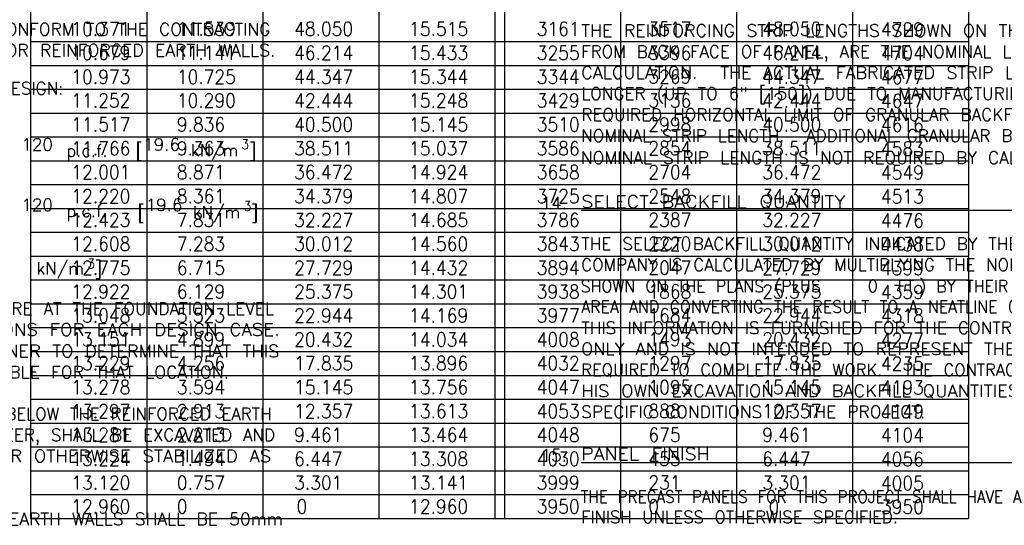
# Model space of a CAD drawing. Extents: x 0 to 1164, y 0 to 483.
# Tile 9 of 17: x 155 to 243, y 114 to 159. Entities that reach past the tile are written whole.
import ezdxf
from ezdxf.enums import TextEntityAlignment as Align

# ---------------------------------------------------------------- set-up
doc = ezdxf.new("R2010")
doc.units = 0
doc.header["$MEASUREMENT"] = 0
for name, color, linetype in [('DWG-LINES', 7, 'CONTINUOUS'), ('REBAR', 7, 'CONTINUOUS'), ('RS_LABELS', 7, 'CONTINUOUS'), ('WELDS', 1, 'CONTINUOUS')]:
    doc.layers.add(name, color=color, linetype=linetype)
doc.styles.add('TXT_SHX', font='txt.shx')

# ---------------------------------------------------------------- blocks, each defined once
blk = doc.blocks.new('NTS_G1')
at = {"layer": 'REBAR', "color": 253, "linetype": 'CONTINUOUS', "style": 'TXT_SHX', "width": 0.95}
for p in [(174.4, 147.367), (174.601, 141.824), (160.57, 136.652)]:
    blk.add_text('3', height=0.859, dxfattribs=at).set_placement(p)
at = {"layer": 'WELDS', "color": 24, "linetype": 'CONTINUOUS', "style": 'TXT_SHX'}
for s, height, width, p in [('OF PREFABRICATED MATERIALS SHALL CONFORM TO THE CONTRACTING', 1.09999, 1.02, (122.413, 157.571)), ('THE REINFORCING STRIP LENGTHS SHOWN ON THE PLANS, MEASURED', 1.09999, 1.043, (204.917, 157.455)), ("AGENCY'S TECHNICAL SPECIFICATIONS FOR REINFORCED EARTH WALLS.", 1.09999, 1.029, (122.413, 155.685)), ('FROM BACK FACE OF PANEL, ARE THE NOMINAL LENGTHS REQUIRED BY', 1.09999, 0.998, (204.917, 155.57)), ('CALCULATION.  THE ACTUAL FABRICATED STRIP LENGTHS ARE OFTEN', 1.09999, 1.044, (204.917, 153.684)), ('LONGER (UP TO 6" [150]) DUE TO MANUFACTURING TOLERANCES.  THE', 1.09999, 1.005, (204.917, 151.798)), ('REQUIRED HORIZONTAL LIMIT OF GRANULAR BACKFILL IS EQUAL TO THE', 1.09999, 1.006, (204.917, 149.913)), ('NOMINAL STRIP LENGTH.  ADDITIONAL GRANULAR BACKFILL BEYOND THE', 1.09999, 0.998, (204.917, 148.027)), ('p.c.f.', 1.1, 0.994, (158.689, 146.688)), ('[    kN/m ]', 1.09999, 0.994, (164.911, 146.725)), ('NOMINAL STRIP LENGTH IS NOT REQUIRED BY CALCULATION.         ', 1.09999, 1.018, (204.879, 146.047)), ('%%uSELECT BACKFILL QUANTITY                              ', 1.09999, 1.151, (204.917, 142.1)), ('p.c.f.', 1.1, 0.994, (158.689, 141.278)), ('[    kN/m ]', 1.09999, 0.994, (165.08, 141.16)), ('THE SELECT BACKFILL QUANTITY INDICATED BY THE REINFORCED EARTH', 1.09999, 1.007, (204.917, 138.328)), ('[    kN/m ]', 1.09999, 0.994, (151.048, 136.124)), ('COMPANY IS CALCULATED BY MULTIPLYING THE NOMINAL STRIP LENGTHS', 1.09999, 0.99, (204.917, 136.443)), ('SHOWN ON THE PLANS (PLUS     FT.) BY THEIR TRIBUTARY WALL SURFACE', 1.09999, 0.94, (204.873, 134.52)), ('THE MAXIMUM APPLIED BEARING PRESSURE AT THE FOUNDATION LEVEL', 1.09999, 1.01, (122.413, 132.509)), ('AREA AND CONVERTING THE RESULT TO A NEATLINE CUBIC YARD QUANTITY.', 1.09999, 0.942, (204.917, 132.671)), ('IS AS SHOWN ON THE WALL ELEVATIONS FOR EACH DESIGN CASE.', 1.09999, 1.089, (122.413, 130.624)), ("THIS INFORMATION IS FURNISHED FOR THE CONTRACTOR'S INFORMATION", 1.09999, 1.009, (204.917, 130.785)), ('ONLY AND IS NOT INTENDED TO REPRESENT THE ACTUAL QUANTITIES', 1.09999, 1.04, (204.917, 128.9)), ('IT IS THE RESPONSIBILITY OF THE OWNER TO DETERMINE THAT THIS', 1.09999, 1.061, (122.391, 128.692)), ('APPLIED BEARING PRESSURE IS ALLOWABLE FOR THAT LOCATION.    ', 1.09999, 1.025, (122.391, 126.807)), ('REQUIRED TO COMPLETE THE WORK.  THE CONTRACTOR MUST CALCULATE', 1.09999, 0.975, (204.917, 127.014)), ('HIS OWN EXCAVATION AND BACKFILL QUANTITIES BASED UPON THE', 1.09999, 1.073, (204.917, 125.128)), ('ANY UNSUITABLE FOUNDATION MATERIAL BELOW THE REINFORCED EARTH', 1.09999, 0.993, (122.413, 123.062)), ('SPECIFIC CONDITIONS OF THE PROJECT.                           ', 1.09999, 1.017, (204.917, 123.243)), ('VOLUME, AS DETERMINED BY THE ENGINEER, SHALL BE EXCAVATED AND', 1.09999, 0.998, (122.413, 121.177)), ('REPLACED WITH SUITABLE MATERIAL OR OTHERWISE STABILIZED AS', 1.09999, 1.079, (122.413, 119.291)), ('%%uPANEL FINISH                                           ', 1.09999, 1.133, (204.917, 119.471)), ('THE PRECAST PANELS FOR THIS PROJECT SHALL HAVE A', 1.09999, 0.91, (204.873, 115.625)), ('FINISH UNLESS OTHERWISE SPECIFIED.                               ', 1.09999, 0.978, (204.917, 113.814)), ('REINFORCING STRIPS FOR REINFORCED EARTH WALLS SHALL BE 50mm', 1.09999, 1.024, (122.413, 113.634))]:
    blk.add_text(s, height=height, dxfattribs=dict(at, width=width)).set_placement(p)
for s, height, p in [('SOILS CHARACTERISTICS ASSUMED FOR DESIGN:', 1.09999, (122.312, 152.268)), ('14.', 1.1, (201.275, 141.976)), ('15.', 1.1, (201.275, 119.342))]:
    blk.add_text(s, height=height, dxfattribs=at).set_placement(p)
at = {"layer": 'WELDS', "color": 7, "linetype": 'CONTINUOUS', "style": 'TXT_SHX', "width": 0.994}
blk.add_text('0', height=1.1, dxfattribs=at).set_placement((230.625, 134.528))
blk = doc.blocks.new('NTS_G3')
at = {"layer": 'REBAR', "color": 253, "linetype": 'CONTINUOUS', "style": 'TXT_SHX', "width": 0.95}
for p in [(174.4, 147.367), (174.601, 141.824), (160.57, 136.652)]:
    blk.add_text('3', height=0.859, dxfattribs=at).set_placement(p)
at = {"layer": 'WELDS', "color": 24, "linetype": 'CONTINUOUS', "style": 'TXT_SHX'}
for s, height, width, p in [('OF PREFABRICATED MATERIALS SHALL CONFORM TO THE CONTRACTING', 1.09999, 1.02, (122.413, 157.571)), ('THE REINFORCING STRIP LENGTHS SHOWN ON THE PLANS, MEASURED', 1.09999, 1.043, (204.917, 157.455)), ("AGENCY'S TECHNICAL SPECIFICATIONS FOR REINFORCED EARTH WALLS.", 1.09999, 1.029, (122.413, 155.685)), ('FROM BACK FACE OF PANEL, ARE THE NOMINAL LENGTHS REQUIRED BY', 1.09999, 0.998, (204.917, 155.57)), ('CALCULATION.  THE ACTUAL FABRICATED STRIP LENGTHS ARE OFTEN', 1.09999, 1.044, (204.917, 153.684)), ('LONGER (UP TO 6" [150]) DUE TO MANUFACTURING TOLERANCES.  THE', 1.09999, 1.005, (204.917, 151.798)), ('REQUIRED HORIZONTAL LIMIT OF GRANULAR BACKFILL IS EQUAL TO THE', 1.09999, 1.006, (204.917, 149.913)), ('NOMINAL STRIP LENGTH.  ADDITIONAL GRANULAR BACKFILL BEYOND THE', 1.09999, 0.998, (204.917, 148.027)), ('p.c.f.', 1.1, 0.994, (158.689, 146.688)), ('[    kN/m ]', 1.09999, 0.994, (164.911, 146.725)), ('NOMINAL STRIP LENGTH IS NOT REQUIRED BY CALCULATION.         ', 1.09999, 1.018, (204.879, 146.047)), ('%%uSELECT BACKFILL QUANTITY                              ', 1.09999, 1.151, (204.917, 142.1)), ('p.c.f.', 1.1, 0.994, (158.689, 141.278)), ('[    kN/m ]', 1.09999, 0.994, (165.08, 141.16)), ('THE SELECT BACKFILL QUANTITY INDICATED BY THE REINFORCED EARTH', 1.09999, 1.007, (204.917, 138.328)), ('[    kN/m ]', 1.09999, 0.994, (151.048, 136.124)), ('COMPANY IS CALCULATED BY MULTIPLYING THE NOMINAL STRIP LENGTHS', 1.09999, 0.99, (204.917, 136.443)), ('SHOWN ON THE PLANS (PLUS     FT.) BY THEIR TRIBUTARY WALL SURFACE', 1.09999, 0.94, (204.873, 134.52)), ('THE MAXIMUM APPLIED BEARING PRESSURE AT THE FOUNDATION LEVEL', 1.09999, 1.01, (122.413, 132.509)), ('AREA AND CONVERTING THE RESULT TO A NEATLINE CUBIC YARD QUANTITY.', 1.09999, 0.942, (204.917, 132.671)), ('IS AS SHOWN ON THE WALL ELEVATIONS FOR EACH DESIGN CASE.', 1.09999, 1.089, (122.413, 130.624)), ("THIS INFORMATION IS FURNISHED FOR THE CONTRACTOR'S INFORMATION", 1.09999, 1.009, (204.917, 130.785)), ('ONLY AND IS NOT INTENDED TO REPRESENT THE ACTUAL QUANTITIES', 1.09999, 1.04, (204.917, 128.9)), ('IT IS THE RESPONSIBILITY OF THE OWNER TO DETERMINE THAT THIS', 1.09999, 1.061, (122.391, 128.692)), ('APPLIED BEARING PRESSURE IS ALLOWABLE FOR THAT LOCATION.    ', 1.09999, 1.025, (122.391, 126.807)), ('REQUIRED TO COMPLETE THE WORK.  THE CONTRACTOR MUST CALCULATE', 1.09999, 0.975, (204.917, 127.014)), ('HIS OWN EXCAVATION AND BACKFILL QUANTITIES BASED UPON THE', 1.09999, 1.073, (204.917, 125.128)), ('ANY UNSUITABLE FOUNDATION MATERIAL BELOW THE REINFORCED EARTH', 1.09999, 0.993, (122.413, 123.062)), ('SPECIFIC CONDITIONS OF THE PROJECT.                           ', 1.09999, 1.017, (204.917, 123.243)), ('VOLUME, AS DETERMINED BY THE ENGINEER, SHALL BE EXCAVATED AND', 1.09999, 0.998, (122.413, 121.177)), ('REPLACED WITH SUITABLE MATERIAL OR OTHERWISE STABILIZED AS', 1.09999, 1.079, (122.413, 119.291)), ('%%uPANEL FINISH                                           ', 1.09999, 1.133, (204.917, 119.471)), ('THE PRECAST PANELS FOR THIS PROJECT SHALL HAVE A', 1.09999, 0.91, (204.873, 115.625)), ('FINISH UNLESS OTHERWISE SPECIFIED.                               ', 1.09999, 0.978, (204.917, 113.814)), ('REINFORCING STRIPS FOR REINFORCED EARTH WALLS SHALL BE 50mm', 1.09999, 1.024, (122.413, 113.634))]:
    blk.add_text(s, height=height, dxfattribs=dict(at, width=width)).set_placement(p)
for s, height, p in [('SOILS CHARACTERISTICS ASSUMED FOR DESIGN:', 1.09999, (122.312, 152.268)), ('14.', 1.1, (201.275, 141.976)), ('15.', 1.1, (201.275, 119.342))]:
    blk.add_text(s, height=height, dxfattribs=at).set_placement(p)
at = {"layer": 'WELDS', "color": 7, "linetype": 'CONTINUOUS', "style": 'TXT_SHX', "width": 0.994}
blk.add_text('0', height=1.1, dxfattribs=at).set_placement((230.625, 134.528))

msp = doc.modelspace()

# ---------------------------------------------------------------- linework, layer by layer
at = {"layer": 'DWG-LINES', "color": 7, "linetype": 'CONTINUOUS'}
for p, q in [((155.492, 213.047), (155.492, 114.233)), ((239.692, 213.047), (239.692, 114.233)), ((197.17, 209.045), (197.17, 114.233)), ((198.029, 209.045), (198.029, 114.233)), ((165.912, 204.08), (165.912, 114.233)), ((176.331, 204.08), (176.331, 114.233)), ((186.75, 204.08), (186.75, 114.233)), ((208.445, 204.08), (208.445, 114.233)), ((218.86, 204.08), (218.86, 114.233)), ((229.276, 204.08), (229.276, 114.233)), ((155.492, 157.017), (239.692, 157.017)), ((155.492, 154.878), (239.692, 154.878)), ((155.492, 152.739), (239.692, 152.739)), ((155.492, 150.6), (239.692, 150.6)), ((155.492, 148.46), (239.692, 148.46)), ((155.492, 146.321), (239.692, 146.321)), ((155.492, 144.182), (239.692, 144.182)), ((155.492, 142.043), (239.692, 142.043)), ((155.492, 139.904), (239.692, 139.904)), ((155.492, 137.764), (239.692, 137.764)), ((155.492, 135.625), (239.692, 135.625)), ((155.492, 133.486), (239.692, 133.486)), ((155.492, 131.347), (239.692, 131.347)), ((155.492, 129.207), (239.692, 129.207)), ((155.492, 127.068), (239.692, 127.068)), ((155.492, 124.929), (239.692, 124.929)), ((155.492, 122.79), (239.692, 122.79)), ((155.492, 120.651), (239.692, 120.651)), ((155.492, 118.511), (239.692, 118.511)), ((155.492, 116.372), (239.692, 116.372)), ((155.492, 114.233), (239.692, 114.233))]:
    msp.add_line(p, q, dxfattribs=at)

# ---------------------------------------------------------------- block references
at = {"layer": 'WELDS', "linetype": 'CONTINUOUS'}
for name in ['NTS_G1', 'NTS_G3']:
    msp.add_blockref(name, (0, 0), dxfattribs=at)

# ---------------------------------------------------------------- texts
at = {"layer": 'RS_LABELS', "color": 7, "linetype": 'CONTINUOUS', "style": 'TXT_SHX', "width": 0.9}
for s, height, p in [('10.371', 1.2499, (159.145, 157.523)), ('11.539', 1.2499, (168.612, 157.523)), ('48.050', 1.2499, (179.142, 157.523)), ('15.515', 1.2499, (189.464, 157.523)), ('3161', 1.2499, (200.919, 157.523)), ('3517', 1.2499, (210.945, 157.53)), ('48.050', 1.2499, (221.164, 157.523)), ('4729', 1.2499, (231.819, 157.49)), ('10.679', 1.2499, (159.145, 155.38)), ('11.141', 1.2499, (168.612, 155.38)), ('46.214', 1.2499, (179.142, 155.38)), ('15.433', 1.2499, (189.464, 155.38)), ('3255', 1.2499, (200.919, 155.38)), ('3396', 1.2499, (210.945, 155.387)), ('46.214', 1.2499, (221.164, 155.38)), ('4704', 1.2499, (231.819, 155.348)), ('10.973', 1.2499, (159.145, 153.238)), ('10.725', 1.2499, (168.612, 153.238)), ('44.347', 1.2499, (179.142, 153.238)), ('15.344', 1.2499, (189.464, 153.238)), ('3344', 1.2499, (200.919, 153.238)), ('3269', 1.2499, (210.945, 153.245)), ('44.347', 1.2499, (221.164, 153.238)), ('4677', 1.2499, (231.819, 153.205)), ('11.252', 1.2499, (159.145, 151.095)), ('10.290', 1.2499, (168.612, 151.095)), ('42.444', 1.2499, (179.142, 151.095)), ('15.248', 1.2499, (189.464, 151.095)), ('3429', 1.2499, (200.919, 151.095)), ('3136', 1.2499, (210.945, 151.102)), ('42.444', 1.2499, (221.164, 151.095)), ('4647', 1.2499, (231.819, 151.062)), ('11.517', 1.2499, (159.145, 148.952)), ('9.836', 1.2499, (168.612, 148.952)), ('40.500', 1.2499, (179.142, 148.952)), ('15.145', 1.2499, (189.464, 148.952)), ('3510', 1.2499, (200.919, 148.952)), ('2998', 1.2499, (210.945, 148.959)), ('40.500', 1.2499, (221.164, 148.952)), ('4616', 1.2499, (231.819, 148.92)), ('11.766', 1.2499, (159.145, 146.81)), ('9.363', 1.2499, (168.612, 146.81)), ('38.511', 1.2499, (179.142, 146.81)), ('15.037', 1.2499, (189.464, 146.81)), ('3586', 1.2499, (200.919, 146.81)), ('2854', 1.2499, (210.945, 146.817)), ('38.511', 1.2499, (221.164, 146.81)), ('4583', 1.2499, (231.819, 146.777)), ('12.001', 1.2499, (159.145, 144.667)), ('8.871', 1.2499, (168.612, 144.667)), ('36.472', 1.2499, (179.142, 144.667)), ('14.924', 1.2499, (189.464, 144.667)), ('3658', 1.2499, (200.919, 144.667)), ('2704', 1.2499, (210.945, 144.674)), ('36.472', 1.2499, (221.164, 144.667)), ('4549', 1.2499, (231.819, 144.634)), ('12.220', 1.2499, (159.145, 142.524)), ('8.361', 1.2499, (168.612, 142.524)), ('34.379', 1.2499, (179.142, 142.524)), ('14.807', 1.2499, (189.464, 142.524)), ('3725', 1.2499, (200.919, 142.524)), ('2548', 1.2499, (210.945, 142.531)), ('34.379', 1.2499, (221.164, 142.524)), ('4513', 1.2499, (231.819, 142.492)), ('12.423', 1.2499, (159.145, 140.382)), ('7.831', 1.2499, (168.612, 140.382)), ('32.227', 1.2499, (179.142, 140.382)), ('14.685', 1.2499, (189.464, 140.382)), ('3786', 1.2499, (200.919, 140.382)), ('2387', 1.2499, (210.945, 140.389)), ('32.227', 1.2499, (221.164, 140.382)), ('4476', 1.2499, (231.819, 140.349)), ('12.608', 1.2499, (159.145, 138.239)), ('7.283', 1.2499, (168.612, 138.239)), ('30.012', 1.2499, (179.142, 138.239)), ('14.560', 1.2499, (189.464, 138.239)), ('3843', 1.2499, (200.919, 138.239)), ('2220', 1.2499, (210.945, 138.246)), ('30.012', 1.2499, (221.164, 138.239)), ('4438', 1.2499, (231.819, 138.206)), ('12.775', 1.2499, (159.145, 136.096)), ('6.715', 1.2499, (168.612, 136.096)), ('27.729', 1.2499, (179.142, 136.096)), ('14.432', 1.2499, (189.464, 136.096)), ('3894', 1.2499, (200.919, 136.096)), ('2047', 1.2499, (210.945, 136.103)), ('27.729', 1.2499, (221.164, 136.096)), ('4399', 1.2499, (231.819, 136.064)), ('1868', 1.2499, (210.945, 133.961)), ('12.922', 1.2499, (159.145, 133.954)), ('6.129', 1.2499, (168.612, 133.954)), ('25.375', 1.2499, (179.142, 133.954)), ('14.301', 1.2499, (189.464, 133.954)), ('3938', 1.2499, (200.919, 133.954)), ('25.375', 1.2499, (221.164, 133.954)), ('4359', 1.2499, (231.819, 133.921)), ('13.048', 1.2499, (159.145, 131.811)), ('5.523', 1.2499, (168.612, 131.811)), ('22.944', 1.2499, (179.142, 131.811)), ('14.169', 1.2499, (189.464, 131.811)), ('3977', 1.2499, (200.919, 131.811)), ('1684', 1.2499, (210.945, 131.818)), ('22.944', 1.2499, (221.164, 131.811)), ('4318', 1.2499, (231.819, 131.778)), ('13.151', 1.2499, (159.145, 129.668)), ('4.899', 1.2499, (168.612, 129.668)), ('20.432', 1.2499, (179.142, 129.668)), ('14.034', 1.2499, (189.464, 129.668)), ('4008', 1.2499, (200.919, 129.668)), ('1493', 1.2499, (210.945, 129.675)), ('20.432', 1.2499, (221.164, 129.668)), ('4277', 1.2499, (231.819, 129.636)), ('13.229', 1.2499, (159.145, 127.526)), ('4.256', 1.2499, (168.612, 127.526)), ('17.835', 1.2499, (179.142, 127.526)), ('13.896', 1.2499, (189.464, 127.526)), ('4032', 1.2499, (200.919, 127.526)), ('1297', 1.2499, (210.945, 127.533)), ('17.835', 1.2499, (221.164, 127.526)), ('4235', 1.2499, (231.819, 127.493)), ('13.278', 1.2499, (159.145, 125.383)), ('3.594', 1.2499, (168.612, 125.383)), ('15.145', 1.2499, (179.142, 125.383)), ('13.756', 1.2499, (189.464, 125.383)), ('4047', 1.2499, (200.919, 125.383)), ('1095', 1.2499, (210.945, 125.39)), ('15.145', 1.2499, (221.164, 125.383)), ('4193', 1.2499, (231.819, 125.35)), ('13.297', 1.2499, (159.145, 123.24)), ('2.913', 1.2499, (168.612, 123.24)), ('12.357', 1.2499, (179.142, 123.24)), ('13.613', 1.2499, (189.464, 123.24)), ('4053', 1.2499, (200.919, 123.24)), ('888', 1.2499, (210.945, 123.247)), ('12.357', 1.2499, (221.164, 123.24)), ('4149', 1.2499, (231.819, 123.208)), ('13.281', 1.2499, (159.145, 121.098)), ('2.213', 1.2499, (168.612, 121.098)), ('9.461', 1.2499, (179.142, 121.098)), ('13.464', 1.2499, (189.464, 121.098)), ('4048', 1.2499, (200.919, 121.098)), ('675', 1.2499, (210.945, 121.105)), ('9.461', 1.2499, (221.164, 121.098)), ('4104', 1.2499, (231.819, 121.065)), ('13.224', 1.2499, (159.145, 118.955)), ('1.494', 1.2499, (168.612, 118.955)), ('6.447', 1.2499, (179.142, 118.955)), ('13.308', 1.2499, (189.464, 118.955)), ('4030', 1.2499, (200.919, 118.955)), ('455', 1.2499, (210.945, 118.962)), ('6.447', 1.2499, (221.164, 118.955)), ('4056', 1.2499, (231.819, 118.922)), ('13.120', 1.2499, (159.145, 116.812)), ('0.757', 1.2499, (168.612, 116.812)), ('3.301', 1.2499, (179.142, 116.812)), ('13.141', 1.2499, (189.464, 116.812)), ('3999', 1.2499, (200.919, 116.812)), ('231', 1.2499, (210.945, 116.819)), ('3.301', 1.2499, (221.164, 116.812)), ('4005', 1.2499, (231.819, 116.78)), ('12.960', 1.2499, (159.145, 114.67)), ('0       ', 1.2499, (168.612, 114.67)), ('0       ', 1.2499, (179.359, 114.67)), ('12.960', 1.2499, (189.464, 114.67)), ('3950', 1.2499, (200.919, 114.67)), ('0', 1.25, (210.945, 114.677)), ('0', 1.25, (221.731, 114.645)), ('3950', 1.2499, (231.819, 114.637))]:
    msp.add_text(s, height=height, dxfattribs=at).set_placement(p)
at = {"layer": 'WELDS', "color": 7, "linetype": 'CONTINUOUS', "style": 'TXT_SHX', "width": 1.004}
for s, p in [('120', (156.073, 147.232)), ('120', (156.073, 147.232)), ('19.6', (167.241, 147.232)), ('19.6', (167.241, 147.232)), ('120', (156.069, 141.818)), ('120', (156.069, 141.818)), ('19.6', (167.467, 141.818)), ('19.6', (167.467, 141.818))]:
    msp.add_text(s, height=1.1, dxfattribs=at).set_placement(p, align=Align.CENTER)

doc.saveas('drawing.dxf')
